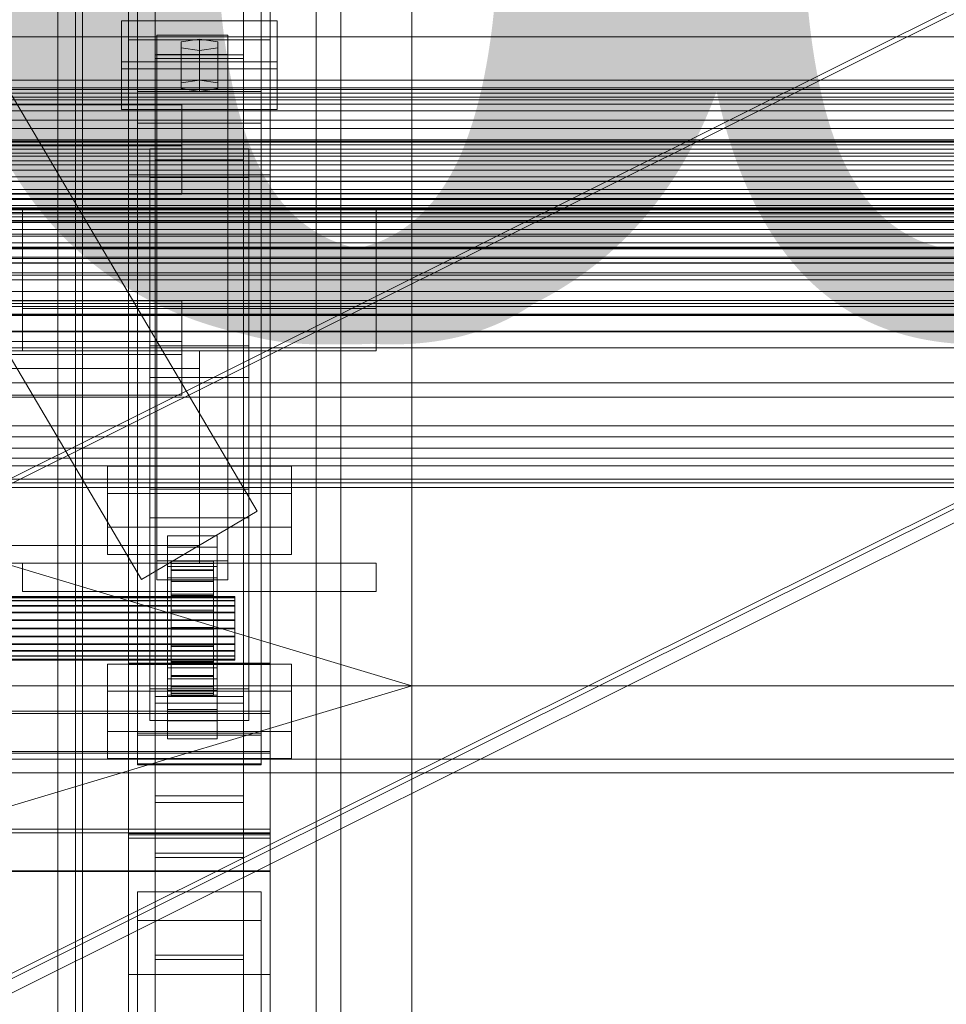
# Model space of a CAD drawing. Header units: millimetres. Extents: x -4738 to 65662, y -68080 to 6847.
# Tile 130 of 256: x 379 to 641, y -35390 to -35112. Entities that reach past the tile are written whole.
import ezdxf

# ---------------------------------------------------------------- set-up
doc = ezdxf.new("R2010")
doc.units = ezdxf.units.MM
for name, color, linetype, lineweight in [('COTAS_O', 1, 'Continuous', 0), ('COTAS_P', 1, 'Continuous', 0), ('frontal_briquetadora', 7, 'Continuous', 0), ('frontal_C01', 7, 'Continuous', 0), ('frontal_C02', 7, 'Continuous', 0), ('frontal_C03', 7, 'Continuous', 0), ('frontal_secador', 7, 'Continuous', 0)]:
    doc.layers.add(name, color=color, linetype=linetype, lineweight=lineweight)
doc.dimstyles.new('R19_100', dxfattribs={"dimtxt": 250, "dimasz": 150, "dimexe": 150, "dimexo": 80, "dimgap": 100, "dimtad": 1, "dimtih": 1, "dimtoh": 1, "dimdsep": 46, "dimcen": 0.09, "dimadec": 0, "dimazin": 0, "dimtfac": 1, "dimtdec": 4, "dimtofl": 0, "dimtmove": 0, "dimatfit": 3, "dimfxl": 1, "dimtolj": 1, "dimtzin": 0, "dimarcsym": 0})

# ---------------------------------------------------------------- blocks, each defined once
blk = doc.blocks.new('DIM_R30_54')
at = {"layer": 'COTAS_O'}
for p, q in [((-1480, -35300), (-1330, -35255)), ((490, -35300), (340, -35255)), ((-1480, -36000), (-1480, -35300)), ((-1480, -35300), (490, -35300)), ((-1480, -35300), (-1330, -35345)), ((490, -35300), (340, -35345)), ((490, -36000), (490, -35300))]:
    blk.add_line(p, q, dxfattribs=at)
blk.add_text('1970 O', height=250, dxfattribs=at).set_placement((-495, -35200))
blk = doc.blocks.new('DIM_R30_56')
at = {"layer": 'COTAS_O'}
for p, q in [((-1400, -35300), (-1250, -35255)), ((1400, -35300), (1250, -35255)), ((-1400, -36000), (-1400, -35300)), ((-1400, -35300), (1400, -35300)), ((-1400, -35300), (-1250, -35345)), ((1400, -35300), (1250, -35345)), ((1400, -36000), (1400, -35300))]:
    blk.add_line(p, q, dxfattribs=at)
blk.add_text('2800 O', height=250, dxfattribs=at).set_placement((0, -35200))
blk = doc.blocks.new('DIM_R30_57')
at = {"layer": 'COTAS_P'}
for p, q in [((-305, -34680), (395, -34680)), ((395, -34680), (350, -34830)), ((395, -36000), (395, -34680)), ((395, -34680), (440, -34830)), ((395, -36000), (350, -35850)), ((395, -36000), (440, -35850)), ((-305, -36000), (395, -36000))]:
    blk.add_line(p, q, dxfattribs=at)
blk.add_text('1320 P', height=250, rotation=90, dxfattribs=at).set_placement((295, -35340))
blk = doc.blocks.new('DIM_R30_58')
at = {"layer": 'COTAS_P'}
for p, q in [((-305, -35300), (-155, -35255)), ((345, -35300), (195, -35255)), ((-305, -36000), (-305, -35300)), ((-305, -35300), (345, -35300)), ((-305, -35300), (-155, -35345)), ((345, -35300), (195, -35345)), ((345, -36000), (345, -35300))]:
    blk.add_line(p, q, dxfattribs=at)
blk.add_text('650 P', height=250, dxfattribs=at).set_placement((20, -35200))

msp = doc.modelspace()

# ---------------------------------------------------------------- linework, layer by layer
at = {"layer": 'frontal_briquetadora'}
for q in [(490, -34940), (490, -34950)]:
    msp.add_line((490, -35980), q, dxfattribs=at)
at = {"layer": 'frontal_C01'}
for p, q in [((390, -35975), (390, -34599.343)), ((397, -35975), (397, -34599.343)), ((463, -35975), (463, -34599.343)), ((470, -35975), (470, -34599.343)), ((417.5, -35304.951), (417.5, -34702.151)), ((442.5, -34702.151), (442.5, -35304.951)), ((417.5, -35331.131), (417.5, -34728.332)), ((442.5, -35331.131), (442.5, -34728.332)), ((410, -35293.967), (410, -34970.428)), ((450, -34970.428), (450, -35293.967)), ((410, -35342.115), (410, -35018.576)), ((410, -35343.06), (410, -35019.521)), ((450, -35342.115), (450, -35018.576)), ((450, -35019.521), (450, -35343.06)), ((412.5, -35313.997), (412.5, -35034.736)), ((447.5, -35034.736), (447.5, -35313.997)), ((412.5, -35322.085), (412.5, -35042.824)), ((447.5, -35322.085), (447.5, -35042.824)), ((410, -35381.578), (410, -35058.04)), ((450, -35381.578), (450, -35058.04)), ((408, -35125.636), (408, -35112.155)), ((408, -35112.155), (452, -35112.155)), ((408, -35123.711), (408, -35112.155)), ((452, -35112.155), (452, -35125.636)), ((452, -35112.155), (452, -35123.711)), ((418, -35121.592), (418, -35116.199)), ((418, -35116.199), (438, -35116.199)), ((418, -35264.72), (418, -35116.199)), ((438, -35116.199), (438, -35121.592)), ((438, -35116.199), (438, -35264.72)), ((430, -35117.278), (424.804, -35118.087)), ((424.804, -35118.087), (424.804, -35119.704)), ((424.804, -35129.642), (424.804, -35118.087)), ((424.804, -35119.704), (430, -35120.513)), ((424.804, -35131.26), (424.804, -35119.704)), ((435.196, -35118.087), (430, -35117.278)), ((430, -35128.833), (430, -35117.278)), ((430, -35120.513), (435.196, -35119.704)), ((435.196, -35119.704), (435.196, -35118.087)), ((435.196, -35129.642), (435.196, -35118.087)), ((435.196, -35131.26), (435.196, -35119.704)), ((438, -35121.592), (418, -35121.592)), ((418, -35121.592), (418, -35270.113)), ((430, -35120.513), (430, -35132.069)), ((438, -35270.113), (438, -35121.592)), ((452, -35123.711), (408, -35123.711)), ((408, -35123.711), (408, -35137.191)), ((452, -35137.191), (452, -35123.711)), ((452, -35125.636), (408, -35125.636)), ((408, -35125.636), (408, -35137.191)), ((452, -35137.191), (452, -35125.636)), ((424.804, -35129.642), (430, -35128.833)), ((424.804, -35131.26), (424.804, -35129.642)), ((430, -35128.833), (435.196, -35129.642)), ((435.196, -35129.642), (435.196, -35131.26)), ((430, -35132.069), (424.804, -35131.26)), ((435.196, -35131.26), (430, -35132.069)), ((-425, -35135.832), (425, -35135.832)), ((425, -35135.832), (425, -35149.529)), ((425, -35135.832), (425, -35147.388)), ((408, -35137.191), (452, -35137.191)), ((425, -35147.388), (-425, -35147.388)), ((425, -35161.084), (425, -35147.388)), ((425, -35149.529), (-425, -35149.529)), ((416, -35156.354), (416, -35148.266)), ((416, -35148.266), (444, -35148.266)), ((416, -35244.457), (416, -35148.266)), ((425, -35161.084), (425, -35149.529)), ((444, -35148.266), (444, -35156.354)), ((444, -35148.266), (444, -35244.457)), ((444, -35156.354), (416, -35156.354)), ((416, -35156.354), (416, -35252.546)), ((444, -35252.546), (444, -35156.354)), ((-425, -35161.084), (425, -35161.084)), ((380, -35193.382), (380, -35165.384)), ((380, -35165.384), (480, -35165.384)), ((380, -35205.382), (380, -35165.384)), ((480, -35165.384), (480, -35193.382)), ((480, -35165.384), (480, -35205.382)), ((480, -35193.382), (380, -35193.382)), ((380, -35193.382), (380, -35205.382)), ((480, -35205.382), (480, -35193.382)), ((430, -35205.382), (-430, -35205.382)), ((380, -35205.382), (480, -35205.382)), ((430, -35205.382), (430, -35210.382)), ((430, -35210.382), (-430, -35210.382)), ((430, -35210.382), (430, -35260.382)), ((404, -35255.203), (404, -35237.948)), ((404, -35237.948), (456, -35237.948)), ((404, -35245.651), (404, -35237.948)), ((456, -35237.948), (456, -35255.203)), ((456, -35237.948), (456, -35245.651)), ((444, -35244.457), (416, -35244.457)), ((416, -35244.457), (416, -35252.546)), ((444, -35252.546), (444, -35244.457)), ((456, -35245.651), (404, -35245.651)), ((404, -35245.651), (404, -35262.907)), ((456, -35262.907), (456, -35245.651)), ((416, -35252.546), (444, -35252.546)), ((456, -35255.203), (404, -35255.203)), ((404, -35255.203), (404, -35262.907)), ((456, -35262.907), (456, -35255.203)), ((421, -35260.868), (421, -35257.633)), ((421, -35257.633), (435, -35257.633)), ((421, -35298.078), (421, -35257.633)), ((435, -35257.633), (435, -35260.868)), ((435, -35257.633), (435, -35298.078)), ((430, -35260.382), (-430, -35260.382)), ((435, -35260.868), (421, -35260.868)), ((421, -35260.868), (421, -35301.313)), ((430, -35260.382), (430, -35265.382)), ((435, -35301.313), (435, -35260.868)), ((404, -35262.907), (456, -35262.907)), ((430, -35265.382), (-430, -35265.382)), ((380, -35265.382), (480, -35265.382)), ((380, -35273.382), (380, -35265.382)), ((438, -35264.72), (418, -35264.72)), ((418, -35264.72), (418, -35270.113)), ((421, -35269.496), (421, -35266.261)), ((421, -35266.261), (435, -35266.261)), ((421, -35306.705), (421, -35266.261)), ((422, -35274.788), (422, -35264.788)), ((422, -35264.788), (422, -35265.38)), ((422, -35264.788), (434, -35264.788)), ((422, -35265.491), (422, -35264.788)), ((422, -35275.068), (422, -35265.38)), ((422, -35265.38), (422, -35267.227)), ((422, -35265.38), (434, -35265.38)), ((422, -35275.12), (422, -35265.491)), ((422, -35265.491), (434, -35265.491)), ((422, -35267.44), (422, -35265.491)), ((422, -35275.943), (422, -35267.227)), ((422, -35267.227), (422, -35270.202)), ((422, -35267.227), (434, -35267.227)), ((434, -35265.38), (434, -35264.788)), ((434, -35264.788), (434, -35274.788)), ((434, -35264.788), (434, -35265.491)), ((434, -35267.227), (434, -35265.38)), ((434, -35265.38), (434, -35275.068)), ((434, -35265.491), (434, -35275.12)), ((434, -35265.491), (434, -35267.44)), ((434, -35270.202), (434, -35267.227)), ((434, -35267.227), (434, -35275.943)), ((435, -35266.261), (435, -35269.496)), ((435, -35266.261), (435, -35306.705)), ((438, -35270.113), (438, -35264.72)), ((480, -35273.382), (480, -35265.382)), ((418, -35270.113), (438, -35270.113)), ((435, -35269.496), (421, -35269.496)), ((421, -35269.496), (421, -35309.941)), ((422, -35276.044), (422, -35267.44)), ((422, -35267.44), (434, -35267.44)), ((422, -35270.503), (422, -35267.44)), ((434, -35267.44), (434, -35276.044)), ((434, -35267.44), (434, -35270.503)), ((435, -35309.941), (435, -35269.496)), ((422, -35277.352), (422, -35270.202)), ((422, -35270.202), (422, -35274.103)), ((422, -35270.202), (434, -35270.202)), ((422, -35277.495), (422, -35270.503)), ((422, -35270.503), (434, -35270.503)), ((422, -35274.472), (422, -35270.503)), ((434, -35274.103), (434, -35270.202)), ((434, -35270.202), (434, -35277.352)), ((434, -35270.503), (434, -35277.495)), ((434, -35270.503), (434, -35274.472)), ((-440, -35274.788), (440, -35274.788)), ((-440, -35275.068), (440, -35275.068)), ((-440, -35275.12), (440, -35275.12)), ((380, -35273.382), (480, -35273.382)), ((390, -35273.382), (397, -35273.382)), ((390, -35975), (390, -35273.382)), ((397, -35975), (397, -35273.382)), ((397, -35273.382), (463, -35273.382)), ((422, -35279.2), (422, -35274.103)), ((422, -35274.103), (422, -35278.664)), ((422, -35274.103), (434, -35274.103)), ((422, -35279.374), (422, -35274.472)), ((422, -35274.472), (434, -35274.472)), ((422, -35279.075), (422, -35274.472)), ((422, -35275.068), (422, -35274.788)), ((434, -35274.788), (422, -35274.788)), ((422, -35274.788), (422, -35275.12)), ((422, -35275.943), (422, -35275.068)), ((434, -35275.068), (422, -35275.068)), ((434, -35275.12), (422, -35275.12)), ((422, -35275.12), (422, -35276.044)), ((434, -35278.664), (434, -35274.103)), ((434, -35274.103), (434, -35279.2)), ((434, -35274.472), (434, -35279.374)), ((434, -35274.472), (434, -35279.075)), ((434, -35274.788), (434, -35275.068)), ((434, -35275.12), (434, -35274.788)), ((434, -35275.068), (434, -35275.943)), ((434, -35276.044), (434, -35275.12)), ((440, -35275.068), (440, -35274.788)), ((440, -35274.788), (440, -35275.12)), ((440, -35275.943), (440, -35275.068)), ((440, -35275.12), (440, -35276.044)), ((463, -35273.382), (470, -35273.382)), ((463, -35975), (463, -35273.382)), ((470, -35975), (470, -35273.382)), ((-440, -35275.943), (440, -35275.943)), ((-440, -35276.044), (440, -35276.044)), ((-440, -35277.352), (440, -35277.352)), ((-440, -35277.495), (440, -35277.495)), ((422, -35277.352), (422, -35275.943)), ((434, -35275.943), (422, -35275.943)), ((434, -35276.044), (422, -35276.044)), ((422, -35276.044), (422, -35277.495)), ((422, -35279.2), (422, -35277.352)), ((434, -35277.352), (422, -35277.352)), ((434, -35277.495), (422, -35277.495)), ((422, -35277.495), (422, -35279.374)), ((434, -35275.943), (434, -35277.352)), ((434, -35277.495), (434, -35276.044)), ((434, -35277.352), (434, -35279.2)), ((434, -35279.374), (434, -35277.495)), ((440, -35277.352), (440, -35275.943)), ((440, -35276.044), (440, -35277.495)), ((440, -35279.2), (440, -35277.352)), ((440, -35277.495), (440, -35279.374)), ((-440, -35279.2), (440, -35279.2)), ((-440, -35279.374), (440, -35279.374)), ((422, -35278.664), (422, -35281.36)), ((434, -35278.664), (422, -35278.664)), ((422, -35278.664), (422, -35283.574)), ((422, -35281.555), (422, -35279.075)), ((422, -35279.075), (434, -35279.075)), ((422, -35284), (422, -35279.075)), ((422, -35281.36), (422, -35279.2)), ((434, -35279.2), (422, -35279.2)), ((434, -35279.374), (422, -35279.374)), ((422, -35279.374), (422, -35281.555)), ((434, -35281.36), (434, -35278.664)), ((434, -35283.574), (434, -35278.664)), ((434, -35279.075), (434, -35281.555)), ((434, -35279.075), (434, -35284)), ((434, -35279.2), (434, -35281.36)), ((434, -35281.555), (434, -35279.374)), ((440, -35281.36), (440, -35279.2)), ((440, -35279.374), (440, -35281.555)), ((440, -35281.36), (-440, -35281.36)), ((-440, -35281.555), (440, -35281.555)), ((-440, -35283.686), (440, -35283.686)), ((-440, -35283.888), (440, -35283.888)), ((422, -35281.36), (434, -35281.36)), ((422, -35283.686), (422, -35281.36)), ((434, -35281.555), (422, -35281.555)), ((422, -35281.555), (422, -35283.888)), ((422, -35283.686), (422, -35283.574)), ((422, -35283.574), (422, -35288.499)), ((422, -35283.574), (434, -35283.574)), ((422, -35286.019), (422, -35283.686)), ((434, -35283.686), (422, -35283.686)), ((422, -35283.888), (422, -35284)), ((434, -35283.888), (422, -35283.888)), ((422, -35283.888), (422, -35286.213)), ((422, -35284), (434, -35284)), ((422, -35288.91), (422, -35284)), ((434, -35281.36), (434, -35283.686)), ((434, -35283.888), (434, -35281.555)), ((434, -35288.499), (434, -35283.574)), ((434, -35283.574), (434, -35283.686)), ((434, -35283.686), (434, -35286.019)), ((434, -35284), (434, -35283.888)), ((434, -35286.213), (434, -35283.888)), ((434, -35284), (434, -35288.91)), ((440, -35283.686), (440, -35281.36)), ((440, -35281.555), (440, -35283.888)), ((440, -35286.019), (440, -35283.686)), ((440, -35283.888), (440, -35286.213)), ((-440, -35286.019), (440, -35286.019)), ((-440, -35286.213), (440, -35286.213)), ((422, -35288.199), (422, -35286.019)), ((422, -35286.019), (422, -35288.499)), ((434, -35286.019), (422, -35286.019)), ((422, -35286.213), (422, -35288.91)), ((434, -35286.213), (422, -35286.213)), ((422, -35286.213), (422, -35288.374)), ((434, -35288.499), (434, -35286.019)), ((434, -35286.019), (434, -35288.199)), ((434, -35288.91), (434, -35286.213)), ((434, -35288.374), (434, -35286.213)), ((440, -35288.199), (440, -35286.019)), ((440, -35286.213), (440, -35288.374)), ((-440, -35288.199), (440, -35288.199)), ((-440, -35288.374), (440, -35288.374)), ((422, -35290.079), (422, -35288.199)), ((422, -35288.199), (422, -35293.102)), ((434, -35288.199), (422, -35288.199)), ((422, -35288.374), (422, -35293.471)), ((434, -35288.374), (422, -35288.374)), ((422, -35288.374), (422, -35290.222)), ((422, -35288.499), (422, -35293.102)), ((422, -35288.499), (434, -35288.499)), ((422, -35288.91), (434, -35288.91)), ((422, -35293.471), (422, -35288.91)), ((434, -35293.102), (434, -35288.199)), ((434, -35288.199), (434, -35290.079)), ((434, -35293.471), (434, -35288.374)), ((434, -35290.222), (434, -35288.374)), ((434, -35293.102), (434, -35288.499)), ((434, -35288.91), (434, -35293.471)), ((440, -35290.079), (440, -35288.199)), ((440, -35288.374), (440, -35290.222)), ((-440, -35290.079), (440, -35290.079)), ((-440, -35290.222), (440, -35290.222)), ((-440, -35291.53), (440, -35291.53)), ((-440, -35291.631), (440, -35291.631)), ((422, -35291.53), (422, -35290.079)), ((422, -35290.079), (422, -35297.071)), ((434, -35290.079), (422, -35290.079)), ((422, -35290.222), (422, -35297.372)), ((434, -35290.222), (422, -35290.222)), ((422, -35290.222), (422, -35291.631)), ((422, -35292.454), (422, -35291.53)), ((422, -35291.53), (422, -35300.134)), ((434, -35291.53), (422, -35291.53)), ((422, -35291.631), (422, -35300.347)), ((434, -35291.631), (422, -35291.631)), ((422, -35291.631), (422, -35292.506)), ((434, -35297.071), (434, -35290.079)), ((434, -35290.079), (434, -35291.53)), ((434, -35297.372), (434, -35290.222)), ((434, -35291.631), (434, -35290.222)), ((434, -35300.134), (434, -35291.53)), ((434, -35291.53), (434, -35292.454)), ((434, -35300.347), (434, -35291.631)), ((434, -35292.506), (434, -35291.631)), ((440, -35291.53), (440, -35290.079)), ((440, -35290.222), (440, -35291.631)), ((440, -35292.454), (440, -35291.53)), ((440, -35291.631), (440, -35292.506)), ((-440, -35292.454), (440, -35292.454)), ((-440, -35292.506), (440, -35292.506)), ((-440, -35292.786), (440, -35292.786)), ((450, -35293.967), (410, -35293.967)), ((410, -35293.967), (410, -35342.115)), ((410, -35617.505), (410, -35293.967)), ((421, -35307.322), (421, -35294.919)), ((421, -35294.919), (435, -35294.919)), ((421, -35302.623), (421, -35294.919)), ((422, -35292.786), (422, -35292.454)), ((422, -35292.454), (422, -35302.083)), ((434, -35292.454), (422, -35292.454)), ((422, -35292.506), (422, -35302.193)), ((434, -35292.506), (422, -35292.506)), ((422, -35292.506), (422, -35292.786)), ((422, -35292.786), (422, -35302.786)), ((434, -35292.786), (422, -35292.786)), ((422, -35293.102), (422, -35297.071)), ((422, -35293.102), (434, -35293.102)), ((422, -35293.471), (434, -35293.471)), ((422, -35297.372), (422, -35293.471)), ((434, -35302.083), (434, -35292.454)), ((434, -35292.454), (434, -35292.786)), ((434, -35302.193), (434, -35292.506)), ((434, -35292.786), (434, -35292.506)), ((434, -35302.786), (434, -35292.786)), ((434, -35297.071), (434, -35293.102)), ((434, -35293.471), (434, -35297.372)), ((435, -35294.919), (435, -35307.322)), ((435, -35294.919), (435, -35302.623)), ((440, -35292.786), (440, -35292.454)), ((440, -35292.506), (440, -35292.786)), ((450, -35342.115), (450, -35293.967)), ((450, -35293.967), (450, -35617.505)), ((422, -35297.071), (422, -35300.134)), ((422, -35297.071), (434, -35297.071)), ((422, -35297.372), (434, -35297.372)), ((422, -35300.347), (422, -35297.372)), ((434, -35300.134), (434, -35297.071)), ((434, -35297.372), (434, -35300.347)), ((435, -35298.078), (421, -35298.078)), ((421, -35298.078), (421, -35301.313)), ((422, -35300.134), (422, -35302.083)), ((422, -35300.134), (434, -35300.134)), ((422, -35300.347), (434, -35300.347)), ((422, -35302.193), (422, -35300.347)), ((434, -35302.083), (434, -35300.134)), ((434, -35300.347), (434, -35302.193)), ((435, -35301.313), (435, -35298.078)), ((442.5, -35303.051), (417.5, -35303.051)), ((417.5, -35303.051), (417.5, -35333.031)), ((417.5, -35347.329), (417.5, -35303.051)), ((421, -35301.313), (435, -35301.313)), ((435, -35302.623), (421, -35302.623)), ((421, -35302.623), (421, -35315.025)), ((422, -35302.083), (422, -35302.786)), ((422, -35302.083), (434, -35302.083)), ((422, -35302.193), (434, -35302.193)), ((422, -35302.786), (422, -35302.193)), ((422, -35302.786), (434, -35302.786)), ((434, -35302.786), (434, -35302.083)), ((434, -35302.193), (434, -35302.786)), ((435, -35315.025), (435, -35302.623)), ((442.5, -35333.031), (442.5, -35303.051)), ((442.5, -35303.051), (442.5, -35347.329)), ((417.5, -35331.131), (417.5, -35304.951)), ((417.5, -35304.951), (442.5, -35304.951)), ((442.5, -35304.951), (442.5, -35331.131)), ((-450, -35307.834), (450, -35307.834)), ((435, -35306.705), (421, -35306.705)), ((421, -35306.705), (421, -35309.941)), ((435, -35307.322), (421, -35307.322)), ((421, -35307.322), (421, -35315.025)), ((435, -35309.941), (435, -35306.705)), ((435, -35315.025), (435, -35307.322)), ((450, -35307.834), (450, -35318.618)), ((450, -35307.834), (450, -35341.538)), ((421, -35309.941), (435, -35309.941)), ((447.5, -35313.997), (412.5, -35313.997)), ((412.5, -35313.997), (412.5, -35322.085)), ((447.5, -35322.085), (447.5, -35313.997)), ((421, -35315.025), (435, -35315.025)), ((450, -35318.618), (-450, -35318.618)), ((450, -35352.322), (450, -35318.618)), ((412.5, -35322.085), (447.5, -35322.085)), ((442.5, -35331.131), (417.5, -35331.131)), ((417.5, -35333.031), (442.5, -35333.031)), ((417.5, -35377.309), (417.5, -35333.031)), ((442.5, -35377.309), (442.5, -35333.031)), ((450, -35341.538), (-450, -35341.538)), ((410, -35342.115), (450, -35342.115)), ((410, -35665.654), (410, -35342.115)), ((450, -35352.322), (450, -35341.538)), ((450, -35665.654), (450, -35342.115)), ((450, -35343.06), (410, -35343.06)), ((410, -35343.06), (410, -35381.578)), ((410, -35666.598), (410, -35343.06)), ((450, -35381.578), (450, -35343.06)), ((450, -35343.06), (450, -35666.598)), ((417.5, -35377.309), (417.5, -35347.329)), ((417.5, -35347.329), (442.5, -35347.329)), ((442.5, -35347.329), (442.5, -35377.309)), ((442.5, -35348.555), (417.5, -35348.555)), ((417.5, -35348.555), (417.5, -35376.083)), ((417.5, -35830.021), (417.5, -35348.555)), ((442.5, -35376.083), (442.5, -35348.555)), ((442.5, -35348.555), (442.5, -35830.021)), ((-450, -35352.322), (450, -35352.322)), ((412.5, -35366.363), (412.5, -35358.275)), ((412.5, -35358.275), (447.5, -35358.275)), ((412.5, -35637.535), (412.5, -35358.275)), ((447.5, -35358.275), (447.5, -35366.363)), ((447.5, -35358.275), (447.5, -35637.535)), ((447.5, -35366.363), (412.5, -35366.363)), ((412.5, -35645.624), (412.5, -35366.363)), ((447.5, -35645.624), (447.5, -35366.363)), ((417.5, -35376.083), (442.5, -35376.083)), ((417.5, -35857.548), (417.5, -35376.083)), ((442.5, -35377.309), (417.5, -35377.309)), ((442.5, -35857.548), (442.5, -35376.083)), ((410, -35381.578), (450, -35381.578)), ((410, -35705.117), (410, -35381.578)), ((450, -35705.117), (450, -35381.578))]:
    msp.add_line(p, q, dxfattribs=at)
at = {"layer": 'frontal_C02'}
for p, q in [((390, -35975), (390, -33530.372)), ((397, -35975), (397, -33530.372)), ((463, -35975), (463, -33530.372)), ((470, -35975), (470, -33530.372)), ((390, -35975), (390, -34035.57)), ((397, -35975), (397, -34035.57)), ((463, -35975), (463, -34035.57)), ((470, -35975), (470, -34035.57)), ((410, -35117.436), (410, -34759.774)), ((450, -34759.774), (450, -35117.436)), ((410, -35155.618), (410, -34797.956)), ((450, -35155.618), (450, -34797.956)), ((446.358, -35250.643), (186.358, -34810.643)), ((413.642, -35269.975), (153.642, -34829.975)), ((390, -35975), (390, -34840.309)), ((397, -35975), (397, -34840.309)), ((463, -35975), (463, -34840.309)), ((470, -35975), (470, -34840.309)), ((410, -35294.027), (410, -34936.365)), ((450, -34936.365), (450, -35294.027)), ((417.5, -35121.685), (417.5, -34945.388)), ((442.5, -34945.388), (442.5, -35121.685)), ((417.5, -35151.368), (417.5, -34975.07)), ((442.5, -35151.368), (442.5, -34975.07)), ((410, -35341.755), (410, -34984.093)), ((450, -35341.755), (450, -34984.093)), ((450, -35117.436), (410, -35117.436)), ((410, -35117.436), (410, -35155.618)), ((410, -35475.098), (410, -35117.436)), ((450, -35155.618), (450, -35117.436)), ((450, -35117.436), (450, -35475.098)), ((417.5, -35151.368), (417.5, -35121.685)), ((417.5, -35121.685), (442.5, -35121.685)), ((442.5, -35121.685), (442.5, -35151.368)), ((442.5, -35122.744), (417.5, -35122.744)), ((417.5, -35122.744), (417.5, -35150.31)), ((417.5, -35598.77), (417.5, -35122.744)), ((442.5, -35150.31), (442.5, -35122.744)), ((442.5, -35122.744), (442.5, -35598.77)), ((412.5, -35140.997), (412.5, -35132.056)), ((412.5, -35132.056), (447.5, -35132.056)), ((412.5, -35313.42), (412.5, -35132.056)), ((447.5, -35132.056), (447.5, -35140.997)), ((447.5, -35132.056), (447.5, -35313.42)), ((447.5, -35140.997), (412.5, -35140.997)), ((412.5, -35322.362), (412.5, -35140.997)), ((447.5, -35322.362), (447.5, -35140.997)), ((417.5, -35150.31), (442.5, -35150.31)), ((417.5, -35626.336), (417.5, -35150.31)), ((442.5, -35626.336), (442.5, -35150.31)), ((442.5, -35151.368), (417.5, -35151.368)), ((410, -35155.618), (450, -35155.618)), ((410, -35513.28), (410, -35155.618)), ((450, -35513.28), (450, -35155.618)), ((-425, -35191.263), (425, -35191.263)), ((425, -35191.263), (425, -35206.404)), ((425, -35191.263), (425, -35202.717)), ((425, -35202.717), (-425, -35202.717)), ((425, -35217.858), (425, -35202.717)), ((416, -35212.849), (416, -35203.908)), ((416, -35203.908), (444, -35203.908)), ((416, -35300.854), (416, -35203.908)), ((444, -35203.908), (444, -35212.849)), ((444, -35203.908), (444, -35300.854)), ((425, -35206.404), (-425, -35206.404)), ((425, -35217.858), (425, -35206.404)), ((444, -35212.849), (416, -35212.849)), ((416, -35212.849), (416, -35309.796)), ((444, -35309.796), (444, -35212.849)), ((-425, -35217.858), (425, -35217.858)), ((446.358, -35250.643), (413.642, -35269.975)), ((404, -35312.954), (404, -35293.878)), ((404, -35293.878), (456, -35293.878)), ((404, -35301.515), (404, -35293.878)), ((450, -35293.654), (410, -35293.654)), ((410, -35293.654), (410, -35342.128)), ((410, -35588.316), (410, -35293.654)), ((410, -35341.755), (410, -35294.027)), ((410, -35294.027), (450, -35294.027)), ((450, -35342.128), (450, -35293.654)), ((450, -35293.654), (450, -35588.316)), ((450, -35294.027), (450, -35341.755)), ((456, -35293.878), (456, -35312.954)), ((456, -35293.878), (456, -35301.515)), ((456, -35301.515), (404, -35301.515)), ((404, -35301.515), (404, -35320.59)), ((444, -35300.854), (416, -35300.854)), ((416, -35300.854), (416, -35309.796)), ((444, -35309.796), (444, -35300.854)), ((456, -35320.59), (456, -35301.515)), ((-450, -35307.157), (450, -35307.157)), ((450, -35307.157), (450, -35319.079)), ((450, -35307.157), (450, -35340.567)), ((416, -35309.796), (444, -35309.796)), ((456, -35312.954), (404, -35312.954)), ((404, -35312.954), (404, -35320.59)), ((447.5, -35313.42), (412.5, -35313.42)), ((412.5, -35313.42), (412.5, -35322.362)), ((447.5, -35322.362), (447.5, -35313.42)), ((456, -35320.59), (456, -35312.954)), ((450, -35319.079), (-450, -35319.079)), ((450, -35352.489), (450, -35319.079)), ((404, -35320.59), (456, -35320.59)), ((412.5, -35322.362), (447.5, -35322.362)), ((450, -35340.567), (-450, -35340.567)), ((450, -35341.755), (410, -35341.755)), ((410, -35342.128), (450, -35342.128)), ((410, -35636.79), (410, -35342.128)), ((450, -35352.489), (450, -35340.567)), ((450, -35636.79), (450, -35342.128)), ((-450, -35352.489), (450, -35352.489))]:
    msp.add_line(p, q, dxfattribs=at)
at = {"layer": 'frontal_C03'}
for p, q in [((1250, -35116.663), (-1250, -35116.663)), ((-1250, -35128.89), (1250, -35128.89)), ((1495, -35131.073), (-1495, -35131.073)), ((1495, -35131.485), (-1495, -35131.485)), ((1495, -35132.513), (-1495, -35132.513)), ((1495, -35133.71), (-1495, -35133.71)), ((1495, -35135.665), (-1495, -35135.665)), ((1250, -35134.45), (-1250, -35134.45)), ((1495, -35137.529), (-1495, -35137.529)), ((1495, -35140.221), (-1495, -35140.221)), ((1495, -35142.569), (-1495, -35142.569)), ((-1495, -35145.733), (1495, -35145.733)), ((1250, -35146.092), (-1250, -35146.092)), ((1250, -35146.386), (-1250, -35146.386)), ((1250, -35147.166), (-1250, -35147.166)), ((1495, -35148.337), (-1495, -35148.337)), ((1250, -35149.552), (-1250, -35149.552)), ((1250, -35150.389), (-1250, -35150.389)), ((1495, -35151.663), (-1495, -35151.663)), ((1250, -35152.834), (-1250, -35152.834)), ((1495, -35154.267), (-1495, -35154.267)), ((1495, -35157.431), (-1495, -35157.431)), ((1250, -35156.238), (-1250, -35156.238)), ((1250, -35157.492), (-1250, -35157.492)), ((1496, -35160.886), (-1496, -35160.886)), ((1496, -35161.003), (-1496, -35161.003)), ((1495, -35159.779), (-1495, -35159.779)), ((1496, -35162.269), (-1496, -35162.269)), ((1496, -35162.604), (-1496, -35162.604)), ((1495, -35162.471), (-1495, -35162.471)), ((1495, -35164.335), (-1495, -35164.335)), ((1496, -35164.944), (-1496, -35164.944)), ((1496, -35165.445), (-1496, -35165.445)), ((1495, -35166.29), (-1495, -35166.29)), ((-1250, -35165.133), (1250, -35165.133)), ((1250, -35165.55), (-1250, -35165.55)), ((1250, -35166.612), (-1250, -35166.612)), ((-1496, -35168.502), (1496, -35168.502)), ((1496, -35169.093), (-1496, -35169.093)), ((1495, -35167.487), (-1495, -35167.487)), ((1495, -35168.515), (-1495, -35168.515)), ((1495, -35168.927), (-1495, -35168.927)), ((1496, -35172.402), (-1496, -35172.402)), ((1250, -35171.11), (-1250, -35171.11)), ((1496, -35172.994), (-1496, -35172.994)), ((1250, -35174.883), (-1250, -35174.883)), ((1496, -35176.05), (-1496, -35176.05)), ((1496, -35176.552), (-1496, -35176.552)), ((1250, -35176.362), (-1250, -35176.362)), ((1496, -35178.891), (-1496, -35178.891)), ((1496, -35179.226), (-1496, -35179.226)), ((1496, -35180.492), (-1496, -35180.492)), ((1496, -35180.61), (-1496, -35180.61)), ((1250, -35183.337), (-1250, -35183.337)), ((1250, -35184.004), (-1250, -35184.004)), ((1250, -35185.257), (-1250, -35185.257)), ((1250, -35188.575), (-1250, -35188.575)), ((1250, -35191.106), (-1250, -35191.106)), ((1250, -35191.944), (-1250, -35191.944)), ((-1415, -35192.849), (1415, -35192.849)), ((1250, -35195.109), (-1250, -35195.109)), ((1250, -35195.403), (-1250, -35195.403)), ((1250, -35199.843), (-1250, -35199.843)), ((1250, -35204.557), (-1250, -35204.557)), ((1250, -35214.434), (-1250, -35214.434)), ((1250, -35218.442), (-1250, -35218.442)), ((1250, -35226.548), (-1250, -35226.548)), ((1250, -35229.697), (-1250, -35229.697)), ((-1415, -35232.849), (1415, -35232.849)), ((1250, -35235.72), (-1250, -35235.72)), ((1250, -35237.89), (-1250, -35237.89)), ((1250, -35241.599), (-1250, -35241.599)), ((1250, -35242.705), (-1250, -35242.705)), ((1250, -35243.957), (-1250, -35243.957)), ((-1496, -35320.73), (1496, -35320.73)), ((1496, -35324.628), (-1496, -35324.628))]:
    msp.add_line(p, q, dxfattribs=at)
at = {"layer": 'frontal_secador'}
for p, q in [((1242, -34810), (197, -35331)), ((200, -35331), (1245, -34810)), ((197, -35471), (1242, -34950)), ((200, -35471), (1245, -34950)), ((1245, -34954), (200, -35475)), ((-1250, -35195), (1250, -35195)), ((-1250, -35200), (1250, -35200))]:
    msp.add_line(p, q, dxfattribs=at)

# ---------------------------------------------------------------- dimensions: what is measured, and where the dimension line sits
at = {"layer": 'COTAS_O'}
for p1, p2, picture, middle in [((-1480, -36000), (490, -36000), 'DIM_R30_54', (-495, -35300)), ((-1400, -36000), (1400, -36000), 'DIM_R30_56', (0, -35300))]:
    dim = msp.add_aligned_dim(p1=p1, p2=p2, distance=700, text='<> O', dimstyle='R19_100', dxfattribs=at)
    dim.commit()
    dim.dimension.update_dxf_attribs({"geometry": picture, "text_midpoint": middle})
at = {"layer": 'COTAS_P'}
for p2, distance, picture, middle in [((-305, -34680), -700, 'DIM_R30_57', (395, -35340)), ((345, -36000), 700, 'DIM_R30_58', (20, -35300))]:
    dim = msp.add_aligned_dim(p1=(-305, -36000), p2=p2, distance=distance, text='<> P', dimstyle='R19_100', dxfattribs=at)
    dim.commit()
    dim.dimension.update_dxf_attribs({"geometry": picture, "text_midpoint": middle})

doc.saveas('drawing.dxf')
